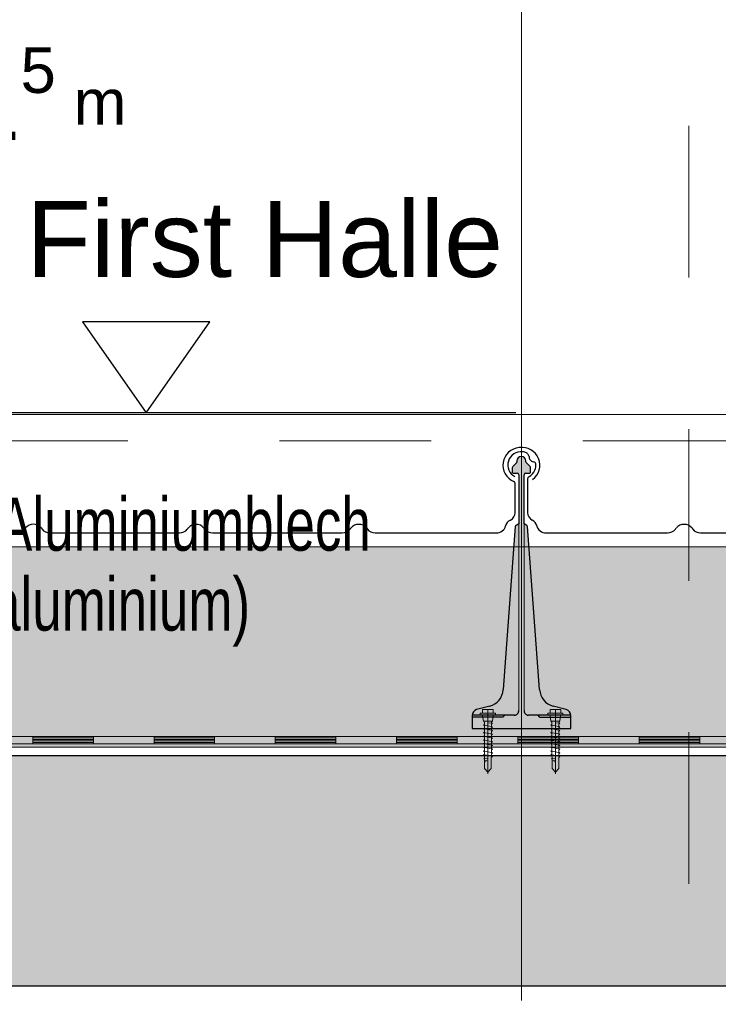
# Model space of a CAD drawing. Header units: metres. Extents: x 1316.5 to 1415.3, y -94.1 to -52.
# Tile 139 of 256: x 1347.644 to 1348.104, y -55.501 to -54.851. Entities that reach past the tile are written whole.
import ezdxf

# ---------------------------------------------------------------- set-up
doc = ezdxf.new("R2010")
doc.units = ezdxf.units.M
for name, pattern in [('AUSGEZOGEN', [0]), ('PUNKT2_S9', [0.0015, 0, -0.0015]), ('STRICHLINIE2_S3', [0.055, 0.04, -0.015]), ('STRICHLINIE_S4', [0.008, 0.006, -0.002]), ('STRICHPUNKT2_S5', [0.1, 0.07, -0.01, 0.01, -0.01])]:
    doc.linetypes.add(name, pattern=pattern)
for name, color, linetype, lineweight in [('XR$11$Achsen', 4, 'AUSGEZOGEN', 13), ('XR$11$Aufkantung', 4, 'AUSGEZOGEN', 13), ('XR$11$Design', 4, 'AUSGEZOGEN', 13), ('XR$11$Türen', 3, 'AUSGEZOGEN', 18), ('XR$11$V25', 4, 'AUSGEZOGEN', 13), ('XR$13$Muster', 4, 'AUSGEZOGEN', 13), ('XR$13$STANDARD_1', 7, 'AUSGEZOGEN', 25), ('XR$9$Maßlinie 1_50', 7, 'AUSGEZOGEN', 25), ('XR$9$Text 1_100', 3, 'AUSGEZOGEN', 18), ('XR$9$Text 1_50', 3, 'AUSGEZOGEN', 18), ('XR$9$Wand Mauerwerk tr_1', 42, 'AUSGEZOGEN', 18)]:
    doc.layers.add(name, color=color, linetype=linetype, lineweight=lineweight)
doc.styles.add('ARIAL', font='arial.ttf')

# ---------------------------------------------------------------- blocks, each defined once
blk = doc.blocks.new('NSY144')
at = {"color": 0, "linetype": 'ByBlock', "lineweight": -2}
for p, q in [((0.007, 0.01), (-0.007, 0.01)), ((-0.007, 0.01), (0, 0)), ((0, 0), (0.007, 0.01))]:
    blk.add_line(p, q, dxfattribs=at)
blk = doc.blocks.new('MUSTERELEMENT_84')
at = {"layer": 'XR$11$Design', "color": 4, "linetype": 'AUSGEZOGEN', "lineweight": 13, "transparency": 33554687}
for p, q in [((1347.57251, -55.32409), (1347.65247, -55.32409)), ((1347.65247, -55.32409), (1347.73243, -55.32409)), ((1347.65247, -55.32409), (1347.65247, -55.32909)), ((1347.65247, -55.32409), (1347.65247, -55.32909)), ((1347.65247, -55.32509), (1347.69245, -55.32509)), ((1347.65247, -55.32609), (1347.69245, -55.32609)), ((1347.69245, -55.32409), (1347.69245, -55.32909)), ((1347.73243, -55.32409), (1347.81238, -55.32409)), ((1347.73243, -55.32409), (1347.73243, -55.32909)), ((1347.73243, -55.32409), (1347.73243, -55.32909)), ((1347.73243, -55.32509), (1347.77241, -55.32509)), ((1347.73243, -55.32609), (1347.77241, -55.32609)), ((1347.77241, -55.32409), (1347.77241, -55.32909)), ((1347.81238, -55.32409), (1347.89234, -55.32409)), ((1347.81238, -55.32409), (1347.81238, -55.32909)), ((1347.81238, -55.32409), (1347.81238, -55.32909)), ((1347.81238, -55.32509), (1347.85236, -55.32509)), ((1347.81238, -55.32609), (1347.85236, -55.32609)), ((1347.85236, -55.32409), (1347.85236, -55.32909)), ((1347.89234, -55.32409), (1347.9723, -55.32409)), ((1347.89234, -55.32409), (1347.89234, -55.32909)), ((1347.89234, -55.32409), (1347.89234, -55.32909)), ((1347.89234, -55.32509), (1347.93232, -55.32509)), ((1347.89234, -55.32609), (1347.93232, -55.32609)), ((1347.93232, -55.32409), (1347.93232, -55.32909)), ((1347.9723, -55.32409), (1348.05226, -55.32409)), ((1347.9723, -55.32409), (1347.9723, -55.32909)), ((1347.9723, -55.32409), (1347.9723, -55.32909)), ((1347.9723, -55.32509), (1348.01228, -55.32509)), ((1347.9723, -55.32609), (1348.01228, -55.32609)), ((1348.01228, -55.32409), (1348.01228, -55.32909)), ((1348.05226, -55.32409), (1348.13222, -55.32409)), ((1348.05226, -55.32409), (1348.05226, -55.32909)), ((1348.05226, -55.32409), (1348.05226, -55.32909)), ((1348.05226, -55.32509), (1348.09224, -55.32509)), ((1348.05226, -55.32609), (1348.09224, -55.32609)), ((1348.09224, -55.32409), (1348.09224, -55.32909)), ((1347.57251, -55.32909), (1347.65247, -55.32909)), ((1347.65247, -55.32709), (1347.69245, -55.32709)), ((1347.65247, -55.32809), (1347.69245, -55.32809)), ((1347.65247, -55.32909), (1347.73243, -55.32909)), ((1347.73243, -55.32709), (1347.77241, -55.32709)), ((1347.73243, -55.32809), (1347.77241, -55.32809)), ((1347.73243, -55.32909), (1347.81238, -55.32909)), ((1347.81238, -55.32709), (1347.85236, -55.32709)), ((1347.81238, -55.32809), (1347.85236, -55.32809)), ((1347.81238, -55.32909), (1347.89234, -55.32909)), ((1347.89234, -55.32709), (1347.93232, -55.32709)), ((1347.89234, -55.32809), (1347.93232, -55.32809)), ((1347.89234, -55.32909), (1347.9723, -55.32909)), ((1347.9723, -55.32709), (1348.01228, -55.32709)), ((1347.9723, -55.32809), (1348.01228, -55.32809)), ((1347.9723, -55.32909), (1348.05226, -55.32909)), ((1348.05226, -55.32709), (1348.09224, -55.32709)), ((1348.05226, -55.32809), (1348.09224, -55.32809)), ((1348.05226, -55.32909), (1348.13222, -55.32909))]:
    blk.add_line(p, q, dxfattribs=at)
blk = doc.blocks.new('COMPLEXOBJECT_169')
at = {"transparency": 33554687}
for p, q in [((1347.54972, -55.15422), (1347.54972, -55.17649)), ((1347.97063, -55.17649), (1347.97063, -55.15743)), ((1347.56193, -55.18984), (1347.64204, -55.18982)), ((1347.64715, -55.18741), (1347.64779, -55.18658)), ((1347.658, -55.18658), (1347.65865, -55.18741)), ((1347.66375, -55.18982), (1347.74929, -55.18984)), ((1347.7544, -55.18743), (1347.75504, -55.1866)), ((1347.76525, -55.1866), (1347.7659, -55.18743)), ((1347.771, -55.18984), (1347.85654, -55.18984)), ((1347.86165, -55.18743), (1347.86229, -55.1866)), ((1347.8725, -55.1866), (1347.87315, -55.18743)), ((1347.87825, -55.18984), (1347.95785, -55.18984))]:
    blk.add_line(p, q, dxfattribs=at)
for centre, major_axis, ratio, start_param, end_param in [((1347.54541, -55.14496), (0.0087, 0), 0.997606, 1.465877, 4.233579), ((1347.54541, -55.14495), (0.00958, 0), 0.905277, 1.310139, 1.634821), ((1347.54693, -55.13993), (0.00384, 0), 0.905277, 0.747625, 1.318651), ((1347.54693, -55.13993), (0.00384, 0), 0.905277, 0.123201, 0.747625), ((1347.97463, -55.14519), (0.01221, 0), 0.964759, 5.358492, 10.570908), ((1347.55501, -55.13949), (0.00428, 0), 0.905277, 3.145413, 3.651819), ((1347.55447, -55.13969), (0.0037, 0), 0.905277, 3.671389, 4.493692), ((1347.55337, -55.14452), (0.00175, 0), 0.905277, 0.122654, 1.403271), ((1347.54526, -55.14521), (0.0099, 0), 0.905277, 5.919137, 6.381942), ((1347.54526, -55.14521), (0.0099, 0), 0.905277, 5.291178, 5.919137), ((1347.55163, -55.15422), (0.00192, 0), 0.905277, 2.093897, 3.141593), ((1347.96863, -55.15745), (0.002, 0), 0.868191, 0, 1.065955), ((1347.55595, -55.17649), (0.00623, 0), 0.905277, 3.141593, 4.18879), ((1347.96413, -55.17649), (0.0065, 0), 0.868191, 5.235988, 6.283185), ((1347.54972, -55.18627), (0.00623, 0), 0.905277, 0.184767, 1.047198), ((1347.97063, -55.18627), (0.0065, 0), 0.868191, 2.094395, 2.956825), ((1347.56197, -55.18419), (0.00623, 0), 0.905277, 3.32636, 4.712389), ((1347.64204, -55.18418), (0.00623, 0), 0.905277, 4.712389, 5.67232), ((1347.6529, -55.18982), (0.00623, 0), 0.905277, 0.610865, 2.530727), ((1347.66375, -55.18418), (0.00623, 0), 0.905277, 3.752458, 4.712389), ((1347.74929, -55.18419), (0.00623, 0), 0.905277, 4.712389, 5.67232), ((1347.76015, -55.18984), (0.00623, 0), 0.905277, 0.610865, 2.530727), ((1347.771, -55.18419), (0.00623, 0), 0.905277, 3.752458, 4.712389), ((1347.85654, -55.18419), (0.00623, 0), 0.905277, 4.712389, 5.67232), ((1347.8674, -55.18984), (0.00623, 0), 0.905277, 0.610865, 2.530727), ((1347.87825, -55.18419), (0.00623, 0), 0.905277, 3.752458, 4.712389), ((1347.95785, -55.18419), (0.0065, 0), 0.868191, 4.712389, 6.098418)]:
    blk.add_ellipse(centre, major_axis=major_axis, ratio=ratio, start_param=start_param, end_param=end_param, dxfattribs=at)
blk = doc.blocks.new('NSY101')
at = {"color": 0, "linetype": 'ByBlock', "lineweight": -2}
blk.add_circle((0, 0), 0.005, dxfattribs=at)
blk = doc.blocks.new('U7_2')
at = {"linetype": 'AUSGEZOGEN', "transparency": 33554687}
for p, q in [((-5, 1.97), (-5, 1.17)), ((-4.9, 2.07), (4.9, 2.07)), ((-4.9, 1.07), (4.9, 1.07)), ((-3.5, 3.87), (-3.5, 2.27)), ((-3.46, 0.82), (-2.94, -2.1)), ((-3.3, 4.07), (-0.2, 4.07)), ((0, 3.87), (0, 2.07)), ((0.2, 4.07), (3.3, 4.07)), ((3.46, 0.82), (2.94, -2.1)), ((3.5, 3.87), (3.5, 2.27)), ((5, 1.97), (5, 1.17)), ((-2.33, -2.93), (-3, -3.2)), ((0, -2.99), (-3, -3.2)), ((-3, -3.2), (-2.33, -3.68)), ((3, -4.1), (-3, -5.15)), ((-2.33, -4.89), (-3, -5.15)), ((-3, -5.15), (-2.33, -5.63)), ((-2.84, -2.18), (2.84, -2.18)), ((-2.77, -2.18), (-2.75, -2.35)), ((-2.33, -2.73), (-2.33, -2.93)), ((-2.33, -3.68), (-2.33, -4.89)), ((2.32, -2.73), (2.32, -3.91)), ((2.32, -3.91), (3, -4.1)), ((3, -4.1), (2.32, -4.65)), ((2.32, -4.65), (2.32, -5.86)), ((2.77, -2.18), (2.75, -2.35)), ((3, -6.05), (-3, -7.1)), ((-2.33, -6.84), (-3, -7.1)), ((-3, -7.1), (-2.33, -7.58)), ((3, -8), (-3, -9.05)), ((-2.33, -8.79), (-3, -9.05)), ((-3, -9.05), (-2.33, -9.53)), ((3, -9.95), (-3, -11)), ((-2.33, -5.63), (-2.33, -6.84)), ((-2.33, -7.58), (-2.33, -8.79)), ((-2.33, -9.53), (-2.33, -10.74)), ((2.32, -5.86), (3, -6.05)), ((3, -6.05), (2.32, -6.6)), ((2.32, -6.6), (2.32, -7.81)), ((2.32, -7.81), (3, -8)), ((3, -8), (2.32, -8.55)), ((2.32, -8.55), (2.32, -9.76)), ((2.32, -9.76), (3, -9.95)), ((3, -9.95), (2.32, -10.5)), ((-2.33, -10.74), (-3, -11)), ((-3, -11), (-2.33, -11.48)), ((3, -11.9), (-3, -12.95)), ((-2.33, -12.69), (-3, -12.95)), ((-3, -12.95), (-2.33, -13.43)), ((3, -13.85), (-3, -14.9)), ((-2.33, -14.64), (-3, -14.9)), ((-3, -14.9), (-2.33, -15.38)), ((-2.33, -11.48), (-2.33, -12.69)), ((-2.33, -13.43), (-2.33, -14.64)), ((-2.33, -15.38), (-2.33, -16.59)), ((2.32, -10.5), (2.32, -11.71)), ((2.32, -11.71), (3, -11.9)), ((3, -11.9), (2.32, -12.45)), ((2.32, -12.45), (2.32, -13.66)), ((2.32, -13.66), (3, -13.85)), ((3, -13.85), (2.32, -14.4)), ((2.32, -14.4), (2.32, -15.61)), ((3, -15.8), (-3, -16.85)), ((-2.33, -16.59), (-3, -16.85)), ((-3, -16.85), (-2.33, -17.33)), ((3, -17.75), (-3, -18.8)), ((-2.3, -18.53), (-3, -18.8)), ((-3, -18.8), (-2.28, -19.31)), ((3, -19.7), (-3, -20.75)), ((-2.26, -20.47), (-3, -20.75)), ((-3, -20.75), (-2.24, -21.28)), ((-2.33, -17.33), (-2.3, -18.53)), ((-2.28, -19.31), (-2.26, -20.47)), ((2.26, -20.3), (2.24, -21.58)), ((3, -19.7), (2.26, -20.3)), ((2.3, -18.32), (2.28, -19.5)), ((2.28, -19.5), (3, -19.7)), ((3, -17.75), (2.3, -18.32)), ((2.32, -15.61), (3, -15.8)), ((3, -15.8), (2.32, -16.35)), ((2.32, -16.35), (2.32, -17.33)), ((2.32, -17.33), (2.32, -17.56)), ((2.32, -17.56), (3, -17.75)), ((-2.24, -21.28), (-2.23, -22.18)), ((-2.23, -22.18), (-2.23, -27.06)), ((0, -24.04), (0, -28.93)), ((2.61, -21.73), (0.4, -22.03)), ((2.23, -22.07), (2.22, -22.18)), ((2.22, -22.18), (2.22, -27.06)), ((2.61, -21.73), (2.23, -22.07)), ((2.24, -21.58), (2.61, -21.73)), ((-2.23, -27.06), (0, -28.93)), ((2.22, -27.06), (0, -28.93))]:
    blk.add_line(p, q, dxfattribs=at)
at = {"linetype": 'STRICHPUNKT2_S5', "transparency": 33554687}
blk.add_line((0, 3.87), (0, -29.93), dxfattribs=at)
at = {"linetype": 'AUSGEZOGEN', "transparency": 33554687}
for centre, radius, start, end in [((-4.9, 1.97), 0.1, 90, 180), ((-4.9, 1.17), 0.1, 180, 270), ((-3.75, 0.77), 0.3, 10, 90), ((-3.7, 2.27), 0.2, 270, 0), ((-3.3, 3.87), 0.2, 90, 180), ((-0.2, 3.87), 0.2, 0, 90), ((0.2, 3.87), 0.2, 90, 180), ((3.3, 3.87), 0.2, 0, 90), ((3.75, 0.77), 0.3, 90, 170), ((3.7, 2.27), 0.2, 180, 270), ((4.9, 1.97), 0.1, 0, 90), ((4.9, 1.17), 0.1, 270, 0), ((-2.84, -2.08), 0.1, 190, 270), ((-2.65, -2.33), 0.1, 190, 270), ((-2.63, -2.73), 0.3, 0, 90), ((2.62, -2.73), 0.3, 90, 180), ((2.65, -2.33), 0.1, 270, 350), ((2.84, -2.08), 0.1, 270, 350), ((1.11, -24.04), 1.11, 0, 180)]:
    blk.add_arc(centre, radius, start, end, dxfattribs=at)
blk = doc.blocks.new('COMPLEXOBJECT_179')
at = {"transparency": 33554687}
for p, q in [((1347.97872, -55.15424), (1347.97872, -55.17651)), ((1348.39963, -55.17651), (1348.39963, -55.15745)), ((1347.99093, -55.18985), (1348.07104, -55.18983)), ((1348.07615, -55.18743), (1348.07679, -55.1866)), ((1348.087, -55.1866), (1348.08765, -55.18743)), ((1348.09275, -55.18983), (1348.17829, -55.18985)), ((1348.1834, -55.18745), (1348.18404, -55.18661)), ((1348.19425, -55.18661), (1348.1949, -55.18745)), ((1348.2, -55.18985), (1348.28554, -55.18985)), ((1348.29065, -55.18745), (1348.29129, -55.18661)), ((1348.3015, -55.18661), (1348.30215, -55.18745)), ((1348.30725, -55.18985), (1348.38685, -55.18985))]:
    blk.add_line(p, q, dxfattribs=at)
for centre, major_axis, ratio, start_param, end_param in [((1347.97441, -55.14498), (0.0087, 0), 0.997606, 1.465877, 4.233579), ((1347.97441, -55.14497), (0.00958, 0), 0.905277, 1.310139, 1.634821), ((1347.97593, -55.13995), (0.00384, 0), 0.905277, 0.747625, 1.318651), ((1347.97593, -55.13995), (0.00384, 0), 0.905277, 0.123201, 0.747625), ((1348.40363, -55.1452), (0.01221, 0), 0.964759, 5.358492, 10.570908), ((1347.98401, -55.13951), (0.00428, 0), 0.905277, 3.145413, 3.651819), ((1347.98347, -55.13971), (0.0037, 0), 0.905277, 3.671389, 4.493692), ((1347.98237, -55.14454), (0.00175, 0), 0.905277, 0.122654, 1.403271), ((1347.97426, -55.14523), (0.0099, 0), 0.905277, 5.919137, 6.381942), ((1347.97426, -55.14523), (0.0099, 0), 0.905277, 5.291178, 5.919137), ((1347.98063, -55.15424), (0.00192, 0), 0.905277, 2.093897, 3.141593), ((1348.39763, -55.15746), (0.002, 0), 0.868191, 0, 1.065955), ((1347.98495, -55.17651), (0.00623, 0), 0.905277, 3.141593, 4.18879), ((1348.39313, -55.17651), (0.0065, 0), 0.868191, 5.235988, 6.283185), ((1347.97872, -55.18628), (0.00623, 0), 0.905277, 0.184767, 1.047198), ((1348.39963, -55.18628), (0.0065, 0), 0.868191, 2.094395, 2.956825), ((1347.99097, -55.18421), (0.00623, 0), 0.905277, 3.32636, 4.712389), ((1348.07104, -55.18419), (0.00623, 0), 0.905277, 4.712389, 5.67232), ((1348.0819, -55.18983), (0.00623, 0), 0.905277, 0.610865, 2.530727), ((1348.09275, -55.18419), (0.00623, 0), 0.905277, 3.752458, 4.712389), ((1348.17829, -55.18421), (0.00623, 0), 0.905277, 4.712389, 5.67232), ((1348.18915, -55.18985), (0.00623, 0), 0.905277, 0.610865, 2.530727), ((1348.2, -55.18421), (0.00623, 0), 0.905277, 3.752458, 4.712389), ((1348.28554, -55.18421), (0.00623, 0), 0.905277, 4.712389, 5.67232), ((1348.2964, -55.18985), (0.00623, 0), 0.905277, 0.610865, 2.530727), ((1348.30725, -55.18421), (0.00623, 0), 0.905277, 3.752458, 4.712389), ((1348.38685, -55.18421), (0.0065, 0), 0.868191, 4.712389, 6.098418)]:
    blk.add_ellipse(centre, major_axis=major_axis, ratio=ratio, start_param=start_param, end_param=end_param, dxfattribs=at)

msp = doc.modelspace()

# ---------------------------------------------------------------- hatches: boundary and pattern name
at = {"layer": 'XR$11$V25', "transparency": 33554687}
msp.add_hatch(color=253, dxfattribs=at).paths.add_polyline_path([(1348.00417, -55.30644), (1347.99553, -55.30412), (1347.99506, -55.30398), (1347.99461, -55.30383), (1347.99415, -55.30366), (1347.99371, -55.30347), (1347.99327, -55.30326), (1347.99284, -55.30303), (1347.99242, -55.30279), (1347.99201, -55.30253), (1347.99162, -55.30226), (1347.99123, -55.30197), (1347.99086, -55.30166), (1347.99049, -55.30134), (1347.99014, -55.301), (1347.98981, -55.30065), (1347.98949, -55.30029), (1347.98918, -55.29991), (1347.98889, -55.29953), (1347.98862, -55.29913), (1347.98836, -55.29872), (1347.98812, -55.2983), (1347.9879, -55.29787), (1347.98769, -55.29743), (1347.9875, -55.29699), (1347.98733, -55.29653), (1347.98718, -55.29607), (1347.98704, -55.29561), (1347.98693, -55.29514), (1347.98683, -55.29466), (1347.98676, -55.29419), (1347.9867, -55.29371), (1347.98666, -55.29322), (1347.97862, -55.18567), (1347.97862, -55.18564), (1347.97862, -55.1856), (1347.97861, -55.18557), (1347.97861, -55.18554), (1347.9786, -55.18551), (1347.97859, -55.18548), (1347.97859, -55.18545), (1347.97858, -55.18542), (1347.97857, -55.18539), (1347.97856, -55.18536), (1347.97854, -55.18533), (1347.97853, -55.1853), (1347.97852, -55.18527), (1347.9785, -55.18524), (1347.97848, -55.18521), (1347.97847, -55.18519), (1347.97845, -55.18516), (1347.97843, -55.18513), (1347.97841, -55.18511), (1347.97839, -55.18508), (1347.97837, -55.18506), (1347.97835, -55.18504), (1347.97833, -55.18501), (1347.9783, -55.18499), (1347.97828, -55.18497), (1347.97826, -55.18495), (1347.97823, -55.18493), (1347.97821, -55.18491), (1347.97818, -55.18489), (1347.97815, -55.18488), (1347.97813, -55.18486), (1347.97638, -55.18385), (1347.97638, -55.15142), (1347.97638, -55.15137), (1347.97638, -55.15132), (1347.97639, -55.15127), (1347.9764, -55.15122), (1347.97641, -55.15117), (1347.97643, -55.15112), (1347.97644, -55.15107), (1347.97646, -55.15102), (1347.97648, -55.15098), (1347.9765, -55.15093), (1347.97653, -55.15089), (1347.97656, -55.15085), (1347.97659, -55.15081), (1347.97662, -55.15077), (1347.97665, -55.15073), (1347.97669, -55.15069), (1347.97673, -55.15066), (1347.97677, -55.15063), (1347.97681, -55.1506), (1347.97685, -55.15057), (1347.97689, -55.15054), (1347.97694, -55.15052), (1347.97698, -55.1505), (1347.97703, -55.15048), (1347.97708, -55.15047), (1347.97713, -55.15045), (1347.97718, -55.15044), (1347.97723, -55.15043), (1347.97728, -55.15042), (1347.97733, -55.15042), (1347.97738, -55.15042), (1347.98013, -55.15042), (1347.98015, -55.15042), (1347.98018, -55.15042), (1347.9802, -55.15041), (1347.98023, -55.15041), (1347.98025, -55.1504), (1347.98028, -55.1504), (1347.9803, -55.15039), (1347.98033, -55.15038), (1347.98035, -55.15037), (1347.98037, -55.15036), (1347.98039, -55.15034), (1347.98041, -55.15033), (1347.98044, -55.15031), (1347.98045, -55.1503), (1347.98047, -55.15028), (1347.98049, -55.15026), (1347.98051, -55.15024), (1347.98052, -55.15023), (1347.98054, -55.1502), (1347.98055, -55.15018), (1347.98057, -55.15016), (1347.98058, -55.15014), (1347.98059, -55.15012), (1347.9806, -55.15009), (1347.98061, -55.15007), (1347.98061, -55.15004), (1347.98062, -55.15002), (1347.98062, -55.14999), (1347.98063, -55.14997), (1347.98063, -55.14994), (1347.98063, -55.14992), (1347.98063, -55.14683), (1347.98063, -55.14681), (1347.98063, -55.14678), (1347.98063, -55.14676), (1347.98062, -55.14673), (1347.98062, -55.14671), (1347.98062, -55.14668), (1347.98061, -55.14666), (1347.98061, -55.14663), (1347.9806, -55.14661), (1347.9806, -55.14658), (1347.98059, -55.14656), (1347.98058, -55.14653), (1347.98058, -55.14651), (1347.98057, -55.14649), (1347.98056, -55.14646), (1347.98055, -55.14644), (1347.98054, -55.14642), (1347.98053, -55.14639), (1347.98052, -55.14637), (1347.9805, -55.14635), (1347.98049, -55.14633), (1347.98048, -55.1463), (1347.98046, -55.14628), (1347.98045, -55.14626), (1347.98044, -55.14624), (1347.98042, -55.14622), (1347.9804, -55.1462), (1347.98039, -55.14618), (1347.98037, -55.14616), (1347.98035, -55.14614), (1347.98034, -55.14613), (1347.97792, -55.14371), (1347.9779, -55.14369), (1347.97789, -55.14368), (1347.97787, -55.14366), (1347.97785, -55.14364), (1347.97784, -55.14362), (1347.97782, -55.1436), (1347.97781, -55.14358), (1347.97779, -55.14356), (1347.97778, -55.14353), (1347.97777, -55.14351), (1347.97775, -55.14349), (1347.97774, -55.14347), (1347.97773, -55.14345), (1347.97772, -55.14342), (1347.97771, -55.1434), (1347.9777, -55.14338), (1347.97769, -55.14335), (1347.97768, -55.14333), (1347.97768, -55.1433), (1347.97767, -55.14328), (1347.97766, -55.14326), (1347.97766, -55.14323), (1347.97765, -55.14321), (1347.97764, -55.14318), (1347.97764, -55.14316), (1347.97764, -55.14313), (1347.97763, -55.14311), (1347.97763, -55.14308), (1347.97763, -55.14306), (1347.97763, -55.14303), (1347.97763, -55.143), (1347.97763, -55.14242), (1347.97761, -55.14212), (1347.97757, -55.14182), (1347.97749, -55.14152), (1347.97739, -55.14124), (1347.97725, -55.14096), (1347.97709, -55.14071), (1347.97691, -55.14047), (1347.9767, -55.14024), (1347.97647, -55.14005), (1347.97622, -55.13987), (1347.97595, -55.13973), (1347.97567, -55.13961), (1347.97538, -55.13951), (1347.97508, -55.13945), (1347.97478, -55.13942), (1347.97448, -55.13942), (1347.97417, -55.13945), (1347.97388, -55.13951), (1347.97359, -55.13961), (1347.97331, -55.13973), (1347.97304, -55.13987), (1347.97279, -55.14005), (1347.97256, -55.14024), (1347.97235, -55.14047), (1347.97217, -55.14071), (1347.97201, -55.14096), (1347.97187, -55.14124), (1347.97177, -55.14152), (1347.97169, -55.14182), (1347.97164, -55.14212), (1347.97163, -55.14242), (1347.97163, -55.143), (1347.97163, -55.14303), (1347.97163, -55.14306), (1347.97163, -55.14308), (1347.97162, -55.14311), (1347.97162, -55.14313), (1347.97162, -55.14316), (1347.97161, -55.14318), (1347.97161, -55.14321), (1347.9716, -55.14323), (1347.9716, -55.14326), (1347.97159, -55.14328), (1347.97158, -55.1433), (1347.97158, -55.14333), (1347.97157, -55.14335), (1347.97156, -55.14338), (1347.97155, -55.1434), (1347.97154, -55.14342), (1347.97153, -55.14345), (1347.97152, -55.14347), (1347.9715, -55.14349), (1347.97149, -55.14351), (1347.97148, -55.14353), (1347.97146, -55.14356), (1347.97145, -55.14358), (1347.97144, -55.1436), (1347.97142, -55.14362), (1347.9714, -55.14364), (1347.97139, -55.14366), (1347.97137, -55.14368), (1347.97135, -55.14369), (1347.97134, -55.14371), (1347.96892, -55.14613), (1347.9689, -55.14614), (1347.96889, -55.14616), (1347.96887, -55.14618), (1347.96885, -55.1462), (1347.96884, -55.14622), (1347.96882, -55.14624), (1347.96881, -55.14626), (1347.96879, -55.14628), (1347.96878, -55.1463), (1347.96877, -55.14633), (1347.96875, -55.14635), (1347.96874, -55.14637), (1347.96873, -55.14639), (1347.96872, -55.14642), (1347.96871, -55.14644), (1347.9687, -55.14646), (1347.96869, -55.14649), (1347.96868, -55.14651), (1347.96868, -55.14653), (1347.96867, -55.14656), (1347.96866, -55.14658), (1347.96866, -55.14661), (1347.96865, -55.14663), (1347.96864, -55.14666), (1347.96864, -55.14668), (1347.96864, -55.14671), (1347.96863, -55.14673), (1347.96863, -55.14676), (1347.96863, -55.14678), (1347.96863, -55.14681), (1347.96863, -55.14683), (1347.96863, -55.14992), (1347.96863, -55.14994), (1347.96863, -55.14997), (1347.96864, -55.14999), (1347.96864, -55.15002), (1347.96865, -55.15004), (1347.96865, -55.15007), (1347.96866, -55.15009), (1347.96867, -55.15012), (1347.96868, -55.15014), (1347.96869, -55.15016), (1347.9687, -55.15018), (1347.96872, -55.1502), (1347.96873, -55.15023), (1347.96875, -55.15024), (1347.96877, -55.15026), (1347.96878, -55.15028), (1347.9688, -55.1503), (1347.96882, -55.15031), (1347.96884, -55.15033), (1347.96886, -55.15034), (1347.96889, -55.15036), (1347.96891, -55.15037), (1347.96893, -55.15038), (1347.96896, -55.15039), (1347.96898, -55.1504), (1347.969, -55.1504), (1347.96903, -55.15041), (1347.96905, -55.15041), (1347.96908, -55.15042), (1347.9691, -55.15042), (1347.96913, -55.15042), (1347.97188, -55.15042), (1347.97193, -55.15042), (1347.97198, -55.15042), (1347.97203, -55.15043), (1347.97208, -55.15044), (1347.97213, -55.15045), (1347.97218, -55.15047), (1347.97223, -55.15048), (1347.97227, -55.1505), (1347.97232, -55.15052), (1347.97236, -55.15054), (1347.97241, -55.15057), (1347.97245, -55.1506), (1347.97249, -55.15063), (1347.97253, -55.15066), (1347.97257, -55.15069), (1347.9726, -55.15073), (1347.97264, -55.15077), (1347.97267, -55.15081), (1347.9727, -55.15085), (1347.97273, -55.15089), (1347.97275, -55.15093), (1347.97278, -55.15098), (1347.9728, -55.15102), (1347.97282, -55.15107), (1347.97283, -55.15112), (1347.97285, -55.15117), (1347.97286, -55.15122), (1347.97287, -55.15127), (1347.97287, -55.15132), (1347.97288, -55.15137), (1347.97288, -55.15142), (1347.97288, -55.18385), (1347.97113, -55.18486), (1347.97111, -55.18488), (1347.97108, -55.18489), (1347.97105, -55.18491), (1347.97103, -55.18493), (1347.971, -55.18495), (1347.97098, -55.18497), (1347.97095, -55.18499), (1347.97093, -55.18501), (1347.97091, -55.18504), (1347.97089, -55.18506), (1347.97087, -55.18508), (1347.97085, -55.18511), (1347.97083, -55.18513), (1347.97081, -55.18516), (1347.97079, -55.18519), (1347.97077, -55.18521), (1347.97076, -55.18524), (1347.97074, -55.18527), (1347.97073, -55.1853), (1347.97072, -55.18533), (1347.9707, -55.18536), (1347.97069, -55.18539), (1347.97068, -55.18542), (1347.97067, -55.18545), (1347.97066, -55.18548), (1347.97066, -55.18551), (1347.97065, -55.18554), (1347.97065, -55.18557), (1347.97064, -55.1856), (1347.97064, -55.18564), (1347.97063, -55.18567), (1347.9626, -55.29322), (1347.96256, -55.29371), (1347.9625, -55.29419), (1347.96243, -55.29466), (1347.96233, -55.29514), (1347.96222, -55.29561), (1347.96208, -55.29607), (1347.96193, -55.29653), (1347.96176, -55.29699), (1347.96157, -55.29743), (1347.96137, -55.29787), (1347.96114, -55.2983), (1347.9609, -55.29872), (1347.96064, -55.29913), (1347.96037, -55.29953), (1347.96008, -55.29991), (1347.95977, -55.30029), (1347.95945, -55.30065), (1347.95912, -55.301), (1347.95877, -55.30134), (1347.95841, -55.30166), (1347.95803, -55.30197), (1347.95765, -55.30226), (1347.95725, -55.30253), (1347.95684, -55.30279), (1347.95642, -55.30303), (1347.95599, -55.30326), (1347.95555, -55.30347), (1347.95511, -55.30366), (1347.95466, -55.30383), (1347.9542, -55.30398), (1347.95373, -55.30412), (1347.94509, -55.30644), (1347.94493, -55.30649), (1347.94477, -55.30654), (1347.94461, -55.3066), (1347.94446, -55.30667), (1347.94431, -55.30674), (1347.94416, -55.30682), (1347.94401, -55.30691), (1347.94387, -55.307), (1347.94373, -55.3071), (1347.9436, -55.3072), (1347.94347, -55.30731), (1347.94335, -55.30743), (1347.94323, -55.30755), (1347.94312, -55.30767), (1347.94301, -55.3078), (1347.94291, -55.30794), (1347.94281, -55.30807), (1347.94272, -55.30822), (1347.94263, -55.30836), (1347.94255, -55.30851), (1347.94248, -55.30866), (1347.94242, -55.30882), (1347.94236, -55.30898), (1347.9423, -55.30914), (1347.94226, -55.3093), (1347.94222, -55.30947), (1347.94219, -55.30963), (1347.94216, -55.3098), (1347.94215, -55.30997), (1347.94213, -55.31014), (1347.94213, -55.3103), (1347.94213, -55.3189), (1348.00713, -55.3189), (1348.00713, -55.3103), (1348.00713, -55.31014), (1348.00712, -55.30997), (1348.0071, -55.3098), (1348.00707, -55.30963), (1348.00704, -55.30947), (1348.007, -55.3093), (1348.00696, -55.30914), (1348.00691, -55.30898), (1348.00685, -55.30882), (1348.00678, -55.30866), (1348.00671, -55.30851), (1348.00663, -55.30836), (1348.00654, -55.30822), (1348.00645, -55.30807), (1348.00636, -55.30794), (1348.00625, -55.3078), (1348.00615, -55.30767), (1348.00603, -55.30755), (1348.00591, -55.30743), (1348.00579, -55.30731), (1348.00566, -55.3072), (1348.00553, -55.3071), (1348.00539, -55.307), (1348.00525, -55.30691), (1348.0051, -55.30682), (1348.00496, -55.30674), (1348.0048, -55.30667), (1348.00465, -55.3066), (1348.00449, -55.30654), (1348.00433, -55.30649)])
at = {"layer": 'XR$13$Muster', "linetype": 'AUSGEZOGEN', "lineweight": 13, "transparency": 33554687}
h = msp.add_hatch(dxfattribs=at)
h.set_pattern_fill('MUSTER', color=52, scale=0.0675, style=0, pattern_type=2)
h.set_pattern_definition([(0, (0.135, 0.135), (0.0675, 0.0675), [0.0675, -0.0675]), (90, (0.135, 0.135), (-0.0675, 0.0675), [0.0675, -0.0675])])
h.paths.add_polyline_path([(1342.77018, -55.33124), (1361.33018, -55.33124), (1361.33015, -55.19908), (1342.77015, -55.19908)], flags=0)
at = {"layer": 'XR$13$STANDARD_1', "linetype": 'AUSGEZOGEN', "lineweight": 13, "transparency": 33554687}
msp.add_hatch(color=253, dxfattribs=at).paths.add_polyline_path([(1342.77018, -55.48866), (1361.32018, -55.48866), (1361.32018, -55.33666), (1342.77018, -55.33666)])

# ---------------------------------------------------------------- linework, layer by layer
at = {"color": 4, "transparency": 33554687}
for p, q in [((1347.97134, -55.14371), (1347.96892, -55.14613)), ((1347.97163, -55.14242), (1347.97163, -55.143)), ((1347.97763, -55.143), (1347.97763, -55.14242)), ((1347.98034, -55.14613), (1347.97792, -55.14371)), ((1347.96863, -55.14683), (1347.96863, -55.14992)), ((1347.96913, -55.15042), (1347.97188, -55.15042)), ((1347.97738, -55.15042), (1347.98013, -55.15042)), ((1347.98063, -55.14992), (1347.98063, -55.14683)), ((1347.97063, -55.18567), (1347.9626, -55.29322)), ((1347.98666, -55.29322), (1347.97862, -55.18567)), ((1347.95373, -55.30412), (1347.94509, -55.30644)), ((1348.00417, -55.30644), (1347.99553, -55.30412)), ((1347.96263, -55.3111), (1347.96363, -55.3101)), ((1347.96263, -55.3114), (1347.96263, -55.3111)), ((1347.98663, -55.3111), (1347.98563, -55.3101)), ((1347.98663, -55.3114), (1347.98663, -55.3111))]:
    msp.add_line(p, q, dxfattribs=at)
at = {"color": 4, "linetype": 'STRICHLINIE2_S3', "transparency": 33554687}
for p, q in [((1347.96988, -55.3101), (1347.94213, -55.3101)), ((1347.96263, -55.3114), (1347.94213, -55.3114)), ((1348.00713, -55.3101), (1347.97938, -55.3101)), ((1347.98663, -55.3114), (1348.00713, -55.3114))]:
    msp.add_line(p, q, dxfattribs=at)
at = {"color": 4, "transparency": 33554687}
for points in [[(1347.97288, -55.15142), (1347.97288, -55.18385), (1347.97113, -55.18486)], [(1347.97813, -55.18486), (1347.97638, -55.18385), (1347.97638, -55.15142)], [(1347.94213, -55.3103), (1347.94213, -55.3189), (1348.00713, -55.3189), (1348.00713, -55.3103)]]:
    msp.add_lwpolyline(points, dxfattribs=at)
for centre, radius, start, end in [((1347.97063, -55.143), 0.001, 315, 0), ((1347.97463, -55.14242), 0.003, 0, 180), ((1347.97863, -55.143), 0.001, 180, 225), ((1347.96963, -55.14683), 0.001, 135, 180), ((1347.96913, -55.14992), 0.0005, 180, 270), ((1347.97188, -55.15142), 0.001, 0, 90), ((1347.97738, -55.15142), 0.001, 90, 180), ((1347.98013, -55.14992), 0.0005, 270, 0), ((1347.97963, -55.14683), 0.001, 0, 45), ((1347.97163, -55.18573), 0.001, 120, 176.67911), ((1347.97763, -55.18573), 0.001, 3.32089, 60), ((1347.95062, -55.29253), 0.012, 285.03542, 356.67911), ((1347.99864, -55.29253), 0.012, 183.32089, 254.96458), ((1347.94613, -55.3103), 0.004, 105.03539, 180.03507), ((1348.00313, -55.3103), 0.004, 359.96493, 74.96461)]:
    msp.add_arc(centre, radius, start, end, dxfattribs=at)
at = {"color": 4, "linetype": 'STRICHLINIE2_S3', "transparency": 33554687}
for centre, start, end in [((1347.96988, -55.3071), 270, 0), ((1347.97938, -55.3071), 180, 270)]:
    msp.add_arc(centre, 0.003, start, end, dxfattribs=at)
at = {"layer": 'XR$11$Achsen', "color": 35, "linetype": 'AUSGEZOGEN', "lineweight": 13, "transparency": 33554687}
msp.add_line((1347.97466, -55.49833), (1347.97463, -54.69711), dxfattribs=at)
at = {"layer": 'XR$11$Aufkantung', "color": 4, "linetype": 'AUSGEZOGEN', "lineweight": 13, "transparency": 33554687}
msp.add_line((1361.52515, -55.11162), (1342.59015, -55.11164), dxfattribs=at)
at = {"layer": 'XR$11$Design', "color": 4, "lineweight": 13, "transparency": 33554687}
for p, q in [((1342.77015, -55.19908), (1361.32177, -55.19908)), ((1342.77018, -55.33124), (1361.33018, -55.33124))]:
    msp.add_line(p, q, dxfattribs=at)
at = {"layer": 'XR$11$Design', "color": 3, "linetype": 'AUSGEZOGEN', "lineweight": 25, "transparency": 33554687}
for p, q in [((1342.77018, -55.33666), (1361.32018, -55.33666)), ((1342.77018, -55.48866), (1361.32018, -55.48866))]:
    msp.add_line(p, q, dxfattribs=at)
at = {"layer": 'XR$11$Türen', "color": 35, "linetype": 'PUNKT2_S9', "lineweight": 13, "transparency": 33554687}
msp.add_line((1346.41515, -55.12908), (1364.84488, -55.12908), dxfattribs=at)
at = {"layer": 'XR$11$V25', "transparency": 33554687}
for p, q in [((1347.97288, -55.18385), (1347.97288, -55.3071)), ((1347.97638, -55.3071), (1347.97638, -55.18385))]:
    msp.add_line(p, q, dxfattribs=at)
at = {"layer": 'XR$9$Maßlinie 1_50', "color": 3, "linetype": 'STRICHPUNKT2_S5', "lineweight": 25, "transparency": 33554687}
msp.add_line((1347.9709, -55.11064), (1347.74316, -55.11064), dxfattribs=at)
at = {"layer": 'XR$9$Text 1_100', "color": 3, "linetype": 'AUSGEZOGEN', "lineweight": 25, "transparency": 33554687}
msp.add_line((1347.90944, -55.11064), (1347.62498, -55.11064), dxfattribs=at)
at = {"layer": 'XR$9$Wand Mauerwerk tr_1', "color": 7, "linetype": 'STRICHLINIE_S4', "lineweight": 18, "transparency": 33554687}
msp.add_lwpolyline([(1348.08498, -53.88348), (1344.74476, -53.88348), (1344.74476, -57.42135), (1348.08498, -57.42135), (1348.08498, -53.88348)], close=True, dxfattribs=at)

# ---------------------------------------------------------------- block references
at = {"transparency": 33554687}
for name in ['COMPLEXOBJECT_169', 'COMPLEXOBJECT_179']:
    msp.add_blockref(name, (0, 0), dxfattribs=at)
at = {"transparency": 33554687, "xscale": 4.999999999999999e-06, "yscale": 4.999999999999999e-06, "zscale": 4.999999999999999e-06}
msp.add_blockref('NSY101', (1347.97463, -55.18985), dxfattribs=at)
at = {"layer": 'XR$11$Design', "color": 4, "linetype": 'AUSGEZOGEN', "lineweight": 13, "transparency": 33554687}
msp.add_blockref('MUSTERELEMENT_84', (0, 0), dxfattribs=at)
at = {"layer": 'XR$11$V25', "color": 4, "linetype": 'AUSGEZOGEN', "lineweight": 13, "transparency": 33554687, "xscale": -0.0009999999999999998, "yscale": 0.00125, "zscale": 0.001}
for p in [(1347.95256, -55.3114), (1347.99706, -55.3114)]:
    msp.add_blockref('U7_2', p, dxfattribs=at)
at = {"layer": 'XR$9$Text 1_100', "color": 3, "linetype": 'AUSGEZOGEN', "lineweight": 25, "transparency": 33554687, "xscale": 5.999999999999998, "yscale": 5.999999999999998, "zscale": 5.999999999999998}
msp.add_blockref('NSY144', (1347.72721, -55.11064), dxfattribs=at)

# ---------------------------------------------------------------- texts
at = {"layer": 'XR$9$Text 1_100', "color": 3, "linetype": 'AUSGEZOGEN', "lineweight": 18, "transparency": 33554687, "insert": (1347.4677, -54.8696), "char_height": 0.05, "width": 0.5189239, "attachment_point": 1, "line_spacing_factor": 1.084337, "style": 'ARIAL'}
msp.add_mtext('\\A1;{\\fArial|i0|b0;\\H0.050000;\\W1.000000;\\C3;+7.11\\fArial|i0|b0;\\H0.600000x;\\S5^ ;\\fArial|i0|b0; m}\\P{\\fArial|i0|b0;\\H0.050000;\\W1.000000;\\C3;= OK First Halle}\\P', dxfattribs=at)
at = {"layer": 'XR$9$Text 1_50', "color": 3, "linetype": 'AUSGEZOGEN', "lineweight": 18, "transparency": 33554687, "insert": (1347.37074, -55.16656), "char_height": 0.035, "width": 0.529651, "attachment_point": 1, "line_spacing_factor": 0.903614, "style": 'ARIAL'}
msp.add_mtext('\\A1;{\\fArial|i0|b0;\\H0.035000;\\W0.714286;\\C3;Firstabdeckung, Aluminiumblech }\\P{\\fArial|i0|b0;\\H0.035000;\\W0.714286;\\C3;RAL 9007 (Graualuminium)}\\P', dxfattribs=at)

doc.saveas('drawing.dxf')
